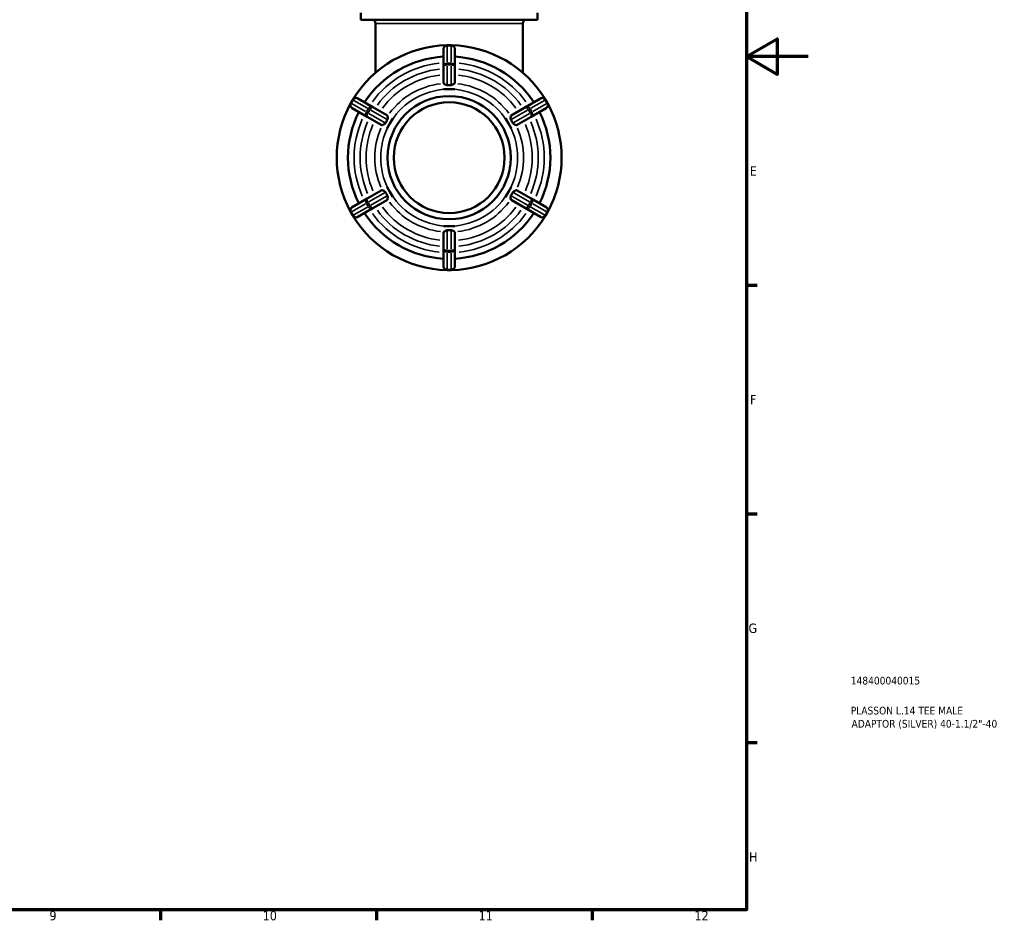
# Model space of a CAD drawing. Header units: millimetres. Extents: x 0 to 905, y -244 to 614.
# Tile 7 of 8: x 585 to 905, y 17 to 309. Entities that reach past the tile are written whole.
import ezdxf

# ---------------------------------------------------------------- set-up
doc = ezdxf.new("R2010")
doc.units = ezdxf.units.MM
for name, color, linetype, lineweight in [('Border (ANSI)', 7, 'Continuous', 70), ('Title (ISO)', 7, 'Continuous', 50), ('Visible (ANSI)', 7, 'Continuous', 50), ('Visible Narrow (ANSI)', 7, 'Continuous', 35)]:
    doc.layers.add(name, color=color, linetype=linetype, lineweight=lineweight)
doc.styles.add('Note Text (ANSI)', font='tahoma.ttf')
doc.styles.add('Note Text (ISO)', font='tahoma.ttf')

# ---------------------------------------------------------------- blocks, each defined once
blk = doc.blocks.new('Borders Default Border')
at = {"layer": 'Border (ANSI)'}
for p, q in [((821, 222.75), (824.45, 222.75)), ((821, 148.5), (824.45, 148.5)), ((821, 74.25), (824.45, 74.25)), ((630.75, 20), (630.75, 16.55)), ((700.83, 20), (700.83, 16.55)), ((770.92, 20), (770.92, 16.55))]:
    blk.add_line(p, q, dxfattribs=at)
at = {"layer": 'Border (ANSI)', "flags": 128}
for points in [[(20, 20), (20, 574), (821, 574), (821, 20), (20, 20)], [(841, 297), (821, 297), (831, 302.77), (831, 291.23), (821, 297)]]:
    blk.add_lwpolyline(points, dxfattribs=at)
at = {"layer": 'Border (ANSI)', "attachment_point": 7, "style": 'Note Text (ANSI)'}
for s, insert, char_height in [('E', (822.05, 258.35), 3.05), ('F', (822.14, 184.1), 3.05), ('G', (821.66, 109.79), 3.05), ('H', (821.81, 35.6), 3.05), ('9', (594.7, 16.49), 3.05), ('10', (663.96, 16.49), 3.048), ('11', (734.04, 16.55), 3.048), ('12', (804.13, 16.55), 3.048)]:
    blk.add_mtext(s, dxfattribs=dict(at, insert=insert, char_height=char_height))
blk = doc.blocks.new('Title Blocks ISO')
at = {"layer": 'Title (ISO)', "color": 232, "true_color": 0xca0064, "style": 'Note Text (ISO)'}
for tag, p in [('PART_NUMBER_001', (33.84, 73.13)), ('DESCRIPTION_001', (33.84, 63.4)), ('DESCRIPTION_002', (34.09, 59.12))]:
    blk.add_attdef(tag, p, '', height=2.5, dxfattribs=at)

msp = doc.modelspace()

# ---------------------------------------------------------------- linework, layer by layer
at = {"layer": 'Visible (ANSI)'}
for p, q in [((695.784, 308.977), (695.784, 311.177)), ((753.148, 308.977), (753.148, 311.177)), ((753.148, 308.977), (695.784, 308.977)), ((700.564, 291.763), (700.564, 307.777)), ((748.367, 291.763), (748.367, 307.777)), ((725.091, 300.677), (723.841, 300.677)), ((722.641, 299.477), (722.641, 293.847)), ((726.291, 293.847), (726.291, 299.477)), ((722.641, 293.847), (722.641, 288.411)), ((726.291, 288.411), (726.291, 293.847)), ((722.641, 286.404), (722.641, 286.399)), ((722.641, 286.399), (724.466, 286.399)), ((722.641, 286.399), (722.641, 286.399)), ((724.466, 286.399), (726.291, 286.399)), ((726.291, 286.399), (726.291, 286.404)), ((726.291, 286.399), (726.291, 286.399)), ((693.169, 282.969), (692.544, 281.886)), ((699.684, 280.593), (694.808, 283.408)), ((754.124, 283.408), (749.248, 280.593)), ((756.388, 281.886), (755.763, 282.969)), ((692.983, 280.247), (697.859, 277.432)), ((704.392, 277.875), (699.684, 280.593)), ((749.248, 280.593), (744.54, 277.875)), ((751.073, 277.432), (755.949, 280.247)), ((697.859, 277.432), (702.567, 274.714)), ((704.309, 273.708), (705.221, 275.288)), ((705.221, 275.288), (706.134, 276.869)), ((706.134, 276.869), (706.13, 276.871)), ((706.134, 276.868), (706.134, 276.869)), ((742.802, 276.871), (742.798, 276.869)), ((742.798, 276.869), (743.711, 275.288)), ((742.798, 276.869), (742.798, 276.868)), ((743.711, 275.288), (744.623, 273.708)), ((746.365, 274.714), (751.073, 277.432)), ((704.305, 273.71), (704.309, 273.708)), ((704.309, 273.708), (704.309, 273.708)), ((744.623, 273.708), (744.627, 273.71)), ((744.623, 273.708), (744.623, 273.708)), ((702.567, 253.641), (697.859, 250.923)), ((704.309, 254.647), (704.305, 254.645)), ((705.221, 253.066), (704.309, 254.647)), ((704.309, 254.647), (704.309, 254.647)), ((706.134, 251.486), (705.221, 253.066)), ((743.711, 253.066), (742.798, 251.486)), ((744.623, 254.647), (743.711, 253.066)), ((744.623, 254.647), (744.623, 254.647)), ((744.627, 254.645), (744.623, 254.647)), ((751.073, 250.923), (746.365, 253.641)), ((697.859, 250.923), (692.983, 248.108)), ((699.684, 247.762), (704.392, 250.48)), ((706.13, 251.484), (706.134, 251.486)), ((706.134, 251.486), (706.134, 251.486)), ((742.798, 251.486), (742.798, 251.486)), ((742.798, 251.486), (742.802, 251.484)), ((744.54, 250.48), (749.248, 247.762)), ((755.949, 248.108), (751.073, 250.923)), ((692.544, 246.469), (693.169, 245.386)), ((694.808, 244.947), (699.684, 247.762)), ((749.248, 247.762), (754.124, 244.947)), ((755.763, 245.386), (756.388, 246.469)), ((722.641, 241.956), (722.641, 241.955)), ((724.466, 241.955), (722.641, 241.955)), ((722.641, 241.955), (722.641, 241.951)), ((722.641, 239.944), (722.641, 234.508)), ((726.291, 241.955), (724.466, 241.955)), ((726.291, 241.955), (726.291, 241.956)), ((726.291, 241.951), (726.291, 241.955)), ((726.291, 234.508), (726.291, 239.944)), ((722.641, 234.508), (722.641, 228.877)), ((726.291, 228.877), (726.291, 234.508)), ((723.841, 227.677), (725.091, 227.677))]:
    msp.add_line(p, q, dxfattribs=at)
for radius in [20, 18]:
    msp.add_circle((724.466, 264.177), radius, dxfattribs=at)
for centre, radius, start, end in [((699.364, 307.777), 1.2, 0, 90), ((749.567, 307.777), 1.2, 90, 180), ((724.466, 264.177), 36.5, 91.19804, 148.80196), ((723.841, 299.477), 1.2, 90, 180), ((725.091, 299.477), 1.2, 0, 90), ((724.466, 264.177), 36.5, 31.19804, 88.80196), ((724.466, 264.177), 32.85, 93.18474, 146.81526), ((724.466, 264.177), 32.85, 33.18474, 86.81526), ((724.466, 264.177), 36.5, 151.19804, 208.80196), ((693.583, 281.286), 1.2, 150, 240), ((694.208, 282.369), 1.2, 60, 150), ((754.724, 282.369), 1.2, 30, 120), ((755.349, 281.286), 1.2, 300, 30), ((724.466, 264.177), 36.5, 331.19804, 28.80196), ((724.466, 264.177), 32.85, 153.18474, 206.81526), ((724.466, 264.177), 32.85, 333.18474, 26.81526), ((693.583, 247.069), 1.2, 120, 210), ((724.466, 264.177), 32.85, 213.18474, 266.81526), ((724.466, 264.177), 32.85, 273.18474, 326.81526), ((755.349, 247.069), 1.2, 330, 60), ((694.208, 245.986), 1.2, 210, 300), ((724.466, 264.177), 36.5, 211.19804, 268.80196), ((724.466, 264.177), 36.5, 271.19804, 328.80196), ((754.724, 245.986), 1.2, 240, 330), ((723.841, 228.877), 1.2, 180, 270), ((725.091, 228.877), 1.2, 270, 0)]:
    msp.add_arc(centre, radius, start, end, dxfattribs=at)
for points, knots in [([(722.736, 288.269), (722.675, 288.311), (722.645, 288.357), (722.641, 288.405), (722.641, 288.408), (722.641, 288.411)], [0.344698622, 0.344698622, 0.344698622, 0.344698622, 0.396881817, 0.396881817, 0.40038633, 0.40038633, 0.40038633, 0.40038633]), ([(723.841, 287.699), (723.79, 287.697), (723.741, 287.701), (723.617, 287.727), (723.54, 287.756), (723.3, 287.876), (723.133, 287.993), (722.884, 288.167), (722.797, 288.228), (722.736, 288.269)], [-0.56779327, -0.56779327, -0.56779327, -0.56779327, -0.54603169, -0.54603169, -0.51205873, -0.51205873, -0.44732404, -0.44732404, -0.40105939, -0.40105939, -0.40105939, -0.40105939]), ([(725.091, 287.699), (724.877, 287.709), (724.668, 287.714), (724.264, 287.714), (724.055, 287.709), (723.841, 287.699)], [0.74639326, 0.74639326, 0.74639326, 0.74639326, 0.80692631, 0.80692631, 0.86745936, 0.86745936, 0.86745936, 0.86745936]), ([(726.196, 288.269), (726.187, 288.264), (726.178, 288.257), (726.079, 288.19), (725.95, 288.098), (725.701, 287.928), (725.586, 287.853), (725.413, 287.767), (725.344, 287.737), (725.218, 287.705), (725.163, 287.698), (725.101, 287.699), (725.096, 287.699), (725.091, 287.699)], [-0.82771043, -0.82771043, -0.82771043, -0.82771043, -0.81997439, -0.81997439, -0.74643032, -0.74643032, -0.68848185, -0.68848185, -0.65652041, -0.65652041, -0.63264423, -0.63264423, -0.63061435, -0.63061435, -0.63061435, -0.63061435]), ([(726.291, 288.411), (726.291, 288.408), (726.291, 288.405), (726.287, 288.357), (726.257, 288.311), (726.196, 288.269)], [0.408406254, 0.408406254, 0.408406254, 0.408406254, 0.411910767, 0.411910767, 0.464093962, 0.464093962, 0.464093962, 0.464093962]), ([(703.783, 275.397), (703.769, 275.37), (703.753, 275.345), (703.7, 275.272), (703.648, 275.218), (703.441, 275.062), (703.272, 274.979), (702.98, 274.839), (702.861, 274.785), (702.763, 274.738), (702.749, 274.731), (702.737, 274.725)], [-0.48659211, -0.48659211, -0.48659211, -0.48659211, -0.4741448, -0.4741448, -0.44904769, -0.44904769, -0.40534039, -0.40534039, -0.36584682, -0.36584682, -0.35891832, -0.35891832, -0.35891832, -0.35891832]), ([(704.408, 276.48), (704.292, 276.3), (704.184, 276.12), (703.982, 275.771), (703.881, 275.587), (703.783, 275.397)], [0.74639326, 0.74639326, 0.74639326, 0.74639326, 0.80692631, 0.80692631, 0.86745936, 0.86745936, 0.86745936, 0.86745936]), ([(704.392, 277.875), (704.394, 277.873), (704.397, 277.871), (704.437, 277.844), (704.462, 277.795), (704.467, 277.721)], [0.408406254, 0.408406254, 0.408406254, 0.408406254, 0.411910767, 0.411910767, 0.464093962, 0.464093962, 0.464093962, 0.464093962]), ([(704.467, 277.721), (704.467, 277.712), (704.468, 277.701), (704.477, 277.583), (704.492, 277.428), (704.517, 277.092), (704.527, 276.912), (704.492, 276.669), (704.471, 276.604), (704.436, 276.527), (704.423, 276.503), (704.408, 276.48)], [-0.86773669, -0.86773669, -0.86773669, -0.86773669, -0.86036647, -0.86036647, -0.78726573, -0.78726573, -0.71366083, -0.71366083, -0.67158371, -0.67158371, -0.65057723, -0.65057723, -0.65057723, -0.65057723]), ([(744.524, 276.48), (744.504, 276.512), (744.486, 276.545), (744.45, 276.638), (744.43, 276.713), (744.406, 276.981), (744.42, 277.175), (744.446, 277.492), (744.457, 277.614), (744.464, 277.708), (744.465, 277.715), (744.465, 277.721)], [-0.64502426, -0.64502426, -0.64502426, -0.64502426, -0.61663233, -0.61663233, -0.57167604, -0.57167604, -0.4988879, -0.4988879, -0.43995727, -0.43995727, -0.43497006, -0.43497006, -0.43497006, -0.43497006]), ([(744.465, 277.721), (744.47, 277.795), (744.495, 277.844), (744.535, 277.871), (744.538, 277.873), (744.54, 277.875)], [0.344698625, 0.344698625, 0.344698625, 0.344698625, 0.396881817, 0.396881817, 0.40038633, 0.40038633, 0.40038633, 0.40038633]), ([(745.149, 275.397), (745.051, 275.587), (744.95, 275.771), (744.748, 276.12), (744.64, 276.3), (744.524, 276.48)], [0.74639326, 0.74639326, 0.74639326, 0.74639326, 0.80692631, 0.80692631, 0.86745936, 0.86745936, 0.86745936, 0.86745936]), ([(746.195, 274.725), (746.12, 274.762), (746.009, 274.813), (745.716, 274.951), (745.535, 275.038), (745.337, 275.175), (745.268, 275.229), (745.187, 275.332), (745.166, 275.364), (745.149, 275.397)], [-0.67652871, -0.67652871, -0.67652871, -0.67652871, -0.6134615, -0.6134615, -0.53078374, -0.53078374, -0.49458587, -0.49458587, -0.47914654, -0.47914654, -0.47914654, -0.47914654]), ([(702.737, 274.725), (702.67, 274.693), (702.615, 274.69), (702.572, 274.711), (702.569, 274.712), (702.567, 274.714)], [0.344698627, 0.344698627, 0.344698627, 0.344698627, 0.396881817, 0.396881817, 0.40038633, 0.40038633, 0.40038633, 0.40038633]), ([(746.365, 274.714), (746.363, 274.712), (746.36, 274.711), (746.317, 274.69), (746.262, 274.693), (746.195, 274.725)], [0.408406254, 0.408406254, 0.408406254, 0.408406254, 0.411910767, 0.411910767, 0.464093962, 0.464093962, 0.464093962, 0.464093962]), ([(702.567, 253.641), (702.569, 253.643), (702.572, 253.644), (702.615, 253.665), (702.67, 253.662), (702.737, 253.63)], [0.408406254, 0.408406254, 0.408406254, 0.408406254, 0.411910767, 0.411910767, 0.464093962, 0.464093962, 0.464093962, 0.464093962]), ([(702.737, 253.63), (702.812, 253.593), (702.923, 253.541), (703.216, 253.404), (703.397, 253.317), (703.595, 253.18), (703.664, 253.125), (703.745, 253.023), (703.766, 252.991), (703.783, 252.958)], [-0.67652871, -0.67652871, -0.67652871, -0.67652871, -0.6134615, -0.6134615, -0.53078374, -0.53078374, -0.49458587, -0.49458587, -0.47914654, -0.47914654, -0.47914654, -0.47914654]), ([(703.783, 252.958), (703.881, 252.768), (703.982, 252.584), (704.184, 252.234), (704.292, 252.055), (704.408, 251.875)], [0.74639326, 0.74639326, 0.74639326, 0.74639326, 0.80692631, 0.80692631, 0.86745936, 0.86745936, 0.86745936, 0.86745936]), ([(744.524, 251.875), (744.64, 252.055), (744.748, 252.234), (744.95, 252.584), (745.051, 252.768), (745.149, 252.958)], [0.74639326, 0.74639326, 0.74639326, 0.74639326, 0.80692631, 0.80692631, 0.86745936, 0.86745936, 0.86745936, 0.86745936]), ([(745.149, 252.958), (745.163, 252.984), (745.179, 253.01), (745.232, 253.083), (745.284, 253.137), (745.491, 253.293), (745.66, 253.376), (745.952, 253.516), (746.071, 253.57), (746.169, 253.617), (746.183, 253.623), (746.195, 253.63)], [-0.48659211, -0.48659211, -0.48659211, -0.48659211, -0.4741448, -0.4741448, -0.44904769, -0.44904769, -0.40534039, -0.40534039, -0.36584682, -0.36584682, -0.35891832, -0.35891832, -0.35891832, -0.35891832]), ([(746.195, 253.63), (746.262, 253.662), (746.317, 253.665), (746.36, 253.644), (746.363, 253.643), (746.365, 253.641)], [0.344698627, 0.344698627, 0.344698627, 0.344698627, 0.396881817, 0.396881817, 0.40038633, 0.40038633, 0.40038633, 0.40038633]), ([(704.467, 250.633), (704.462, 250.559), (704.437, 250.51), (704.397, 250.483), (704.394, 250.482), (704.392, 250.48)], [0.344698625, 0.344698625, 0.344698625, 0.344698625, 0.396881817, 0.396881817, 0.40038633, 0.40038633, 0.40038633, 0.40038633]), ([(704.408, 251.875), (704.428, 251.843), (704.446, 251.809), (704.482, 251.717), (704.502, 251.642), (704.526, 251.374), (704.512, 251.18), (704.486, 250.862), (704.474, 250.74), (704.468, 250.647), (704.467, 250.64), (704.467, 250.633)], [-0.64502426, -0.64502426, -0.64502426, -0.64502426, -0.61663233, -0.61663233, -0.57167604, -0.57167604, -0.4988879, -0.4988879, -0.43995727, -0.43995727, -0.43497006, -0.43497006, -0.43497006, -0.43497006]), ([(744.465, 250.633), (744.465, 250.643), (744.464, 250.653), (744.455, 250.772), (744.44, 250.927), (744.415, 251.263), (744.405, 251.443), (744.44, 251.686), (744.461, 251.751), (744.496, 251.828), (744.509, 251.852), (744.524, 251.875)], [-0.86773669, -0.86773669, -0.86773669, -0.86773669, -0.86036647, -0.86036647, -0.78726573, -0.78726573, -0.71366083, -0.71366083, -0.67158371, -0.67158371, -0.65057723, -0.65057723, -0.65057723, -0.65057723]), ([(744.54, 250.48), (744.538, 250.482), (744.535, 250.483), (744.495, 250.51), (744.47, 250.559), (744.465, 250.633)], [0.408406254, 0.408406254, 0.408406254, 0.408406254, 0.411910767, 0.411910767, 0.464093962, 0.464093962, 0.464093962, 0.464093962]), ([(722.641, 239.944), (722.641, 239.947), (722.641, 239.95), (722.645, 239.998), (722.675, 240.044), (722.736, 240.085)], [0.408406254, 0.408406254, 0.408406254, 0.408406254, 0.411910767, 0.411910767, 0.464093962, 0.464093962, 0.464093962, 0.464093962]), ([(722.736, 240.085), (722.745, 240.091), (722.754, 240.097), (722.853, 240.165), (722.981, 240.257), (723.23, 240.426), (723.346, 240.501), (723.519, 240.588), (723.588, 240.617), (723.714, 240.65), (723.769, 240.657), (723.831, 240.656), (723.836, 240.656), (723.841, 240.655)], [-0.82771043, -0.82771043, -0.82771043, -0.82771043, -0.81997439, -0.81997439, -0.74643032, -0.74643032, -0.68848185, -0.68848185, -0.65652041, -0.65652041, -0.63264423, -0.63264423, -0.63061435, -0.63061435, -0.63061435, -0.63061435]), ([(723.841, 240.655), (724.055, 240.645), (724.264, 240.641), (724.668, 240.641), (724.877, 240.645), (725.091, 240.655)], [0.74639326, 0.74639326, 0.74639326, 0.74639326, 0.80692631, 0.80692631, 0.86745936, 0.86745936, 0.86745936, 0.86745936]), ([(725.091, 240.655), (725.142, 240.658), (725.191, 240.653), (725.315, 240.628), (725.392, 240.599), (725.632, 240.478), (725.799, 240.361), (726.048, 240.188), (726.135, 240.127), (726.196, 240.085)], [-0.56779327, -0.56779327, -0.56779327, -0.56779327, -0.54603169, -0.54603169, -0.51205873, -0.51205873, -0.44732404, -0.44732404, -0.40105939, -0.40105939, -0.40105939, -0.40105939]), ([(726.196, 240.085), (726.257, 240.044), (726.287, 239.998), (726.291, 239.95), (726.291, 239.947), (726.291, 239.944)], [0.344698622, 0.344698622, 0.344698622, 0.344698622, 0.396881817, 0.396881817, 0.40038633, 0.40038633, 0.40038633, 0.40038633])]:
    msp.add_open_spline(points, degree=3, knots=knots, dxfattribs=at)
for points in [[(722.641, 286.404), (723.262, 286.398), (723.888, 286.399), (724.466, 286.399)], [(724.466, 286.399), (723.876, 286.399), (723.265, 286.4), (722.641, 286.399)], [(724.466, 286.399), (725.044, 286.399), (725.67, 286.398), (726.291, 286.404)], [(726.291, 286.399), (725.667, 286.4), (725.056, 286.399), (724.466, 286.399)], [(704.305, 273.71), (704.621, 274.245), (704.932, 274.788), (705.221, 275.288)], [(705.221, 275.288), (704.926, 274.777), (704.62, 274.248), (704.309, 273.708)], [(705.221, 275.288), (705.51, 275.789), (705.825, 276.33), (706.13, 276.871)], [(706.134, 276.868), (705.822, 276.329), (705.516, 275.799), (705.221, 275.288)], [(743.711, 275.288), (743.416, 275.799), (743.11, 276.329), (742.798, 276.868)], [(742.802, 276.871), (743.107, 276.33), (743.422, 275.789), (743.711, 275.288)], [(743.711, 275.288), (744, 274.788), (744.311, 274.245), (744.627, 273.71)], [(744.623, 273.708), (744.312, 274.248), (744.006, 274.777), (743.711, 275.288)], [(705.221, 253.066), (704.932, 253.567), (704.621, 254.11), (704.305, 254.645)], [(704.309, 254.647), (704.62, 254.107), (704.926, 253.577), (705.221, 253.066)], [(705.221, 253.066), (705.516, 252.555), (705.822, 252.026), (706.134, 251.486)], [(706.13, 251.484), (705.825, 252.024), (705.51, 252.566), (705.221, 253.066)], [(742.798, 251.486), (743.11, 252.026), (743.416, 252.555), (743.711, 253.066)], [(743.711, 253.066), (743.422, 252.566), (743.107, 252.024), (742.802, 251.484)], [(743.711, 253.066), (744.006, 253.577), (744.312, 254.107), (744.623, 254.647)], [(744.627, 254.645), (744.311, 254.11), (744, 253.567), (743.711, 253.066)], [(724.466, 241.955), (723.888, 241.955), (723.262, 241.957), (722.641, 241.951)], [(722.641, 241.956), (723.265, 241.955), (723.876, 241.955), (724.466, 241.955)], [(726.291, 241.951), (725.67, 241.957), (725.044, 241.955), (724.466, 241.955)], [(724.466, 241.955), (725.056, 241.955), (725.667, 241.955), (726.291, 241.956)]]:
    msp.add_open_spline(points, degree=3, dxfattribs=at)
at = {"layer": 'Visible Narrow (ANSI)'}
for p, q in [((748.073, 307.777), (700.859, 307.777)), ((723.841, 300.677), (723.841, 300.532)), ((723.903, 300.517), (725.028, 300.517)), ((725.091, 300.532), (725.091, 300.677)), ((723.841, 295.168), (723.841, 300.235)), ((725.091, 300.235), (725.091, 295.168)), ((723.841, 294.865), (723.841, 294.306)), ((725.028, 294.886), (723.903, 294.886)), ((723.903, 294.268), (725.028, 294.268)), ((725.091, 294.306), (725.091, 294.865)), ((723.841, 288.028), (723.841, 293.939)), ((725.091, 293.939), (725.091, 288.028)), ((692.544, 281.886), (692.669, 281.813)), ((692.714, 281.86), (693.277, 282.834)), ((697.315, 279.131), (692.927, 281.665)), ((693.294, 282.896), (693.169, 282.968)), ((693.552, 282.747), (697.94, 280.214)), ((750.992, 280.214), (755.38, 282.747)), ((756.005, 281.665), (751.617, 279.131)), ((755.763, 282.968), (755.637, 282.896)), ((755.655, 282.834), (756.218, 281.86)), ((756.262, 281.813), (756.388, 281.886)), ((697.577, 278.98), (698.061, 278.701)), ((698.153, 280.019), (697.59, 279.045)), ((698.126, 278.736), (698.688, 279.71)), ((698.686, 279.783), (698.202, 280.062)), ((703.498, 275.561), (698.379, 278.517)), ((699.004, 279.6), (704.123, 276.644)), ((744.809, 276.644), (749.928, 279.6)), ((750.553, 278.517), (745.434, 275.561)), ((750.244, 279.71), (750.806, 278.736)), ((750.73, 280.062), (750.246, 279.783)), ((751.342, 279.045), (750.779, 280.019)), ((750.871, 278.701), (751.355, 278.98)), ((698.379, 249.838), (703.498, 252.793)), ((745.434, 252.793), (750.553, 249.838)), ((698.061, 249.654), (697.577, 249.375)), ((698.688, 248.645), (698.126, 249.619)), ((704.123, 251.711), (699.004, 248.755)), ((749.928, 248.755), (744.809, 251.711)), ((750.806, 249.619), (750.244, 248.645)), ((751.355, 249.375), (750.871, 249.654)), ((692.669, 246.541), (692.544, 246.469)), ((693.277, 245.521), (692.714, 246.495)), ((692.927, 246.69), (697.315, 249.224)), ((697.94, 248.141), (693.552, 245.607)), ((697.59, 249.31), (698.153, 248.336)), ((698.202, 248.292), (698.686, 248.572)), ((750.246, 248.572), (750.73, 248.292)), ((750.779, 248.336), (751.342, 249.31)), ((755.38, 245.607), (750.992, 248.141)), ((751.617, 249.224), (756.005, 246.69)), ((756.218, 246.495), (755.655, 245.521)), ((756.388, 246.469), (756.262, 246.541)), ((693.169, 245.386), (693.294, 245.459)), ((755.637, 245.459), (755.763, 245.386)), ((723.841, 234.415), (723.841, 240.327)), ((725.091, 240.327), (725.091, 234.415)), ((723.841, 234.048), (723.841, 233.49)), ((725.028, 234.087), (723.903, 234.087)), ((723.903, 233.469), (725.028, 233.469)), ((725.091, 233.49), (725.091, 234.048)), ((723.841, 228.12), (723.841, 233.187)), ((725.091, 233.187), (725.091, 228.12)), ((723.841, 227.823), (723.841, 227.678)), ((725.028, 227.838), (723.903, 227.838)), ((725.091, 227.678), (725.091, 227.823))]:
    msp.add_line(p, q, dxfattribs=at)
for radius, start, end in [(30.85, 96.05229, 143.94771), (30.85, 36.05229, 83.94771), (28.91, 96.25742, 143.74258), (26.978, 96.49103, 143.50897), (26.978, 36.49103, 83.50897), (28.91, 36.25742, 83.74258), (24.154, 96.69638, 143.30362), (24.154, 36.69638, 83.30362), (22.222, 93, 147), (22.222, 33, 87), (30.85, 156.05229, 203.94771), (28.91, 156.25742, 203.74258), (26.978, 156.49103, 203.50897), (26.978, 336.49103, 23.50897), (28.91, 336.25742, 23.74258), (30.85, 336.05229, 23.94771), (24.154, 156.69638, 203.30362), (22.222, 153, 207), (22.222, 333, 27), (24.154, 336.69638, 23.30362), (24.154, 216.69638, 263.30362), (22.222, 213, 267), (22.222, 273, 327), (24.154, 276.69638, 323.30362), (28.91, 216.25742, 263.74258), (26.978, 216.49103, 263.50897), (26.978, 276.49103, 323.50897), (28.91, 276.25742, 323.74258), (30.85, 216.05229, 263.94771), (30.85, 276.05229, 323.94771)]:
    msp.add_arc((724.466, 264.177), radius, start, end, dxfattribs=at)
for centre, major_axis, ratio, start_param, end_param in [((723.841, 299.477), (-1.2, 0), 0.8660254, 4.7909288, 6.2046455), ((725.091, 299.477), (1.2, 0), 0.8660254, 0.0785398, 1.4922565), ((723.841, 293.847), (-1.2, 0), 0.8660254, 4.7909288, 6.2046455), ((723.841, 293.847), (-1.2, 0), 0.3509468, 4.7909288, 6.2046455), ((725.091, 293.847), (1.2, 0), 0.8660254, 0.0785398, 1.4922565), ((725.091, 293.847), (1.2, 0), 0.3509468, 0.0785398, 1.4922565), ((693.583, 281.286), (-0.6, -1.039), 0.8660254, 4.7909288, 6.2046455), ((694.208, 282.369), (0.6, 1.039), 0.8660254, 0.0785398, 1.4922565), ((754.724, 282.369), (-0.6, 1.039), 0.8660254, 4.7909288, 6.2046455), ((755.349, 281.286), (0.6, -1.039), 0.8660254, 0.0785398, 1.4922565), ((698.459, 278.471), (-0.6, -1.039), 0.8660254, 4.7909288, 6.2046455), ((698.459, 278.471), (-0.6, -1.039), 0.3509468, 4.7909288, 6.2046455), ((699.084, 279.553), (0.6, 1.039), 0.8660254, 0.0785398, 1.4922565), ((699.084, 279.553), (0.6, 1.039), 0.3509468, 0.0785398, 1.4922565), ((749.848, 279.553), (-0.6, 1.039), 0.3509468, 4.7909288, 6.2046455), ((749.848, 279.553), (-0.6, 1.039), 0.8660254, 4.7909288, 6.2046455), ((750.473, 278.471), (0.6, -1.039), 0.3509468, 0.0785398, 1.4922565), ((750.473, 278.471), (0.6, -1.039), 0.8660254, 0.0785398, 1.4922565), ((698.459, 249.884), (-0.6, 1.039), 0.8660254, 0.0785398, 1.4922565), ((698.459, 249.884), (-0.6, 1.039), 0.3509468, 0.0785398, 1.4922565), ((750.473, 249.884), (0.6, 1.039), 0.3509468, 4.7909288, 6.2046455), ((750.473, 249.884), (0.6, 1.039), 0.8660254, 4.7909288, 6.2046455), ((693.583, 247.069), (-0.6, 1.039), 0.8660254, 0.0785398, 1.4922565), ((699.084, 248.801), (0.6, -1.039), 0.8660254, 4.7909288, 6.2046455), ((699.084, 248.801), (0.6, -1.039), 0.3509468, 4.7909288, 6.2046455), ((749.848, 248.801), (-0.6, -1.039), 0.3509468, 0.0785398, 1.4922565), ((749.848, 248.801), (-0.6, -1.039), 0.8660254, 0.0785398, 1.4922565), ((755.349, 247.069), (0.6, 1.039), 0.8660254, 4.7909288, 6.2046455), ((694.208, 245.986), (0.6, -1.039), 0.8660254, 4.7909288, 6.2046455), ((754.724, 245.986), (-0.6, -1.039), 0.8660254, 0.0785398, 1.4922565), ((723.841, 234.508), (-1.2, 0), 0.3509468, 0.0785398, 1.4922565), ((723.841, 234.508), (-1.2, 0), 0.8660254, 0.0785398, 1.4922565), ((725.091, 234.508), (1.2, 0), 0.3509468, 4.7909288, 6.2046455), ((725.091, 234.508), (1.2, 0), 0.8660254, 4.7909288, 6.2046455), ((723.841, 228.877), (-1.2, 0), 0.8660254, 0.0785398, 1.4922565), ((725.091, 228.877), (1.2, 0), 0.8660254, 4.7909288, 6.2046455)]:
    msp.add_ellipse(centre, major_axis=major_axis, ratio=ratio, start_param=start_param, end_param=end_param, dxfattribs=at)

# ---------------------------------------------------------------- block references
msp.add_blockref('Borders Default Border', (0, 0))
msp.add_blockref('Title Blocks ISO', (821, 20)).add_auto_attribs({'PART_NUMBER_001': '148400040015', 'DESCRIPTION_001': 'PLASSON L.14 TEE MALE', 'DESCRIPTION_002': 'ADAPTOR (SILVER) 40-1.1/2"-40'})

doc.saveas('drawing.dxf')
